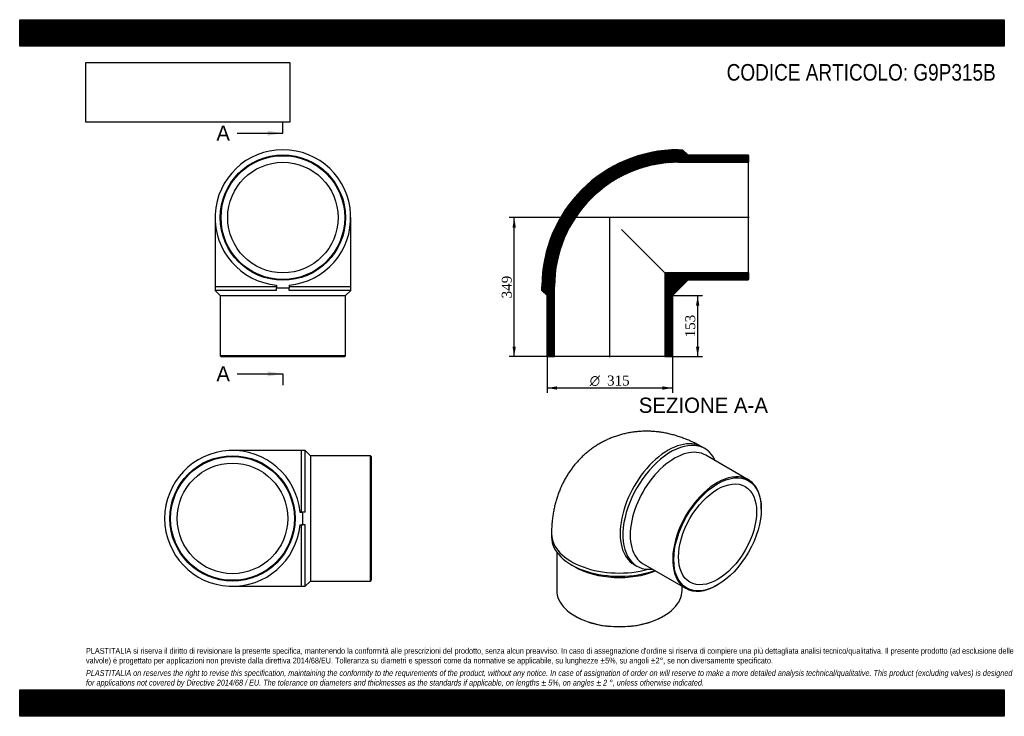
# Model space of a CAD drawing. Header units: millimetres. Extents: x 0 to 2475, y 0 to 1750.
import ezdxf
from ezdxf.enums import TextEntityAlignment as Align
from ezdxf.lldxf.tags import DXFTag

# ---------------------------------------------------------------- set-up
doc = ezdxf.new("R2010")
doc.units = ezdxf.units.MM
doc.header["$LTSCALE"] = 8.333333
for name, color, linetype in [('Default', 7, 'Continuous'), ('DV4_Default', 7, 'Continuous'), ('G9P315B', 7, 'Continuous')]:
    doc.layers.add(name, color=color, linetype=linetype)
doc.styles.add('SEACAD_Solid_Edge_ANSI', font='seans.ttf')
doc.styles.add('SEACAD_Solid_Edge_ANSI1_Symbols', font='semeca1.ttf')
doc.styles.add('SEACAD_Times_New_Roman', font='times.ttf')
tags = doc.linetypes.add('CENTER2', pattern=[28.575, 19.05, -3.175, 3.175, -3.175]).pattern_tags.tags
tags[10:11] = [DXFTag(74, 4), DXFTag(75, 0), DXFTag(340, '0'), DXFTag(46, 0.0), DXFTag(50, 0.0), DXFTag(44, 0.0), DXFTag(45, 0.0)]
tags[8:9] = [DXFTag(74, 4), DXFTag(75, 0), DXFTag(340, '0'), DXFTag(46, 0.0), DXFTag(50, 0.0), DXFTag(44, 0.0), DXFTag(45, 0.0)]
tags[6:7] = [DXFTag(74, 4), DXFTag(75, 0), DXFTag(340, '0'), DXFTag(46, 0.0), DXFTag(50, 0.0), DXFTag(44, 0.0), DXFTag(45, 0.0)]
tags[4:5] = [DXFTag(74, 4), DXFTag(75, 0), DXFTag(340, '0'), DXFTag(46, 0.0), DXFTag(50, 0.0), DXFTag(44, 0.0), DXFTag(45, 0.0)]
doc.dimstyles.new('ANSImm', dxfattribs={"dimtxt": 25, "dimasz": 25, "dimexe": 12.5, "dimexo": 0, "dimgap": 6.25, "dimtad": 1, "dimdsep": 46, "dimtxsty": 'SEACAD_Times_New_Roman', "dimblk1": '_SE_FILLED', "dimblk2": '_SE_FILLED', "dimsah": 1, "dimcen": 12.5, "dimazin": 0, "dimtfac": 0.85, "dimtdec": 3, "dimtofl": 0, "dimtmove": 0, "dimatfit": 3, "dimfxl": 1, "dimarcsym": 0})
picture_1 = doc.add_image_def('image1.jpg', size_in_pixel=(4302, 1260))

# ---------------------------------------------------------------- blocks, each defined once
blk = doc.blocks.new('SE')
at = {"layer": 'G9P315B', "color": 7, "linetype": 'Continuous'}
for p, q in [((491.1, 1252.9), (491.1, 1079.9)), ((832.1, 1079.9), (832.1, 1252.9)), ((491.1, 1079.9), (645.6, 1079.9)), ((491.1, 1079.9), (491.1, 1069.9)), ((645.6, 1069.9), (491.1, 1069.9)), ((491.1, 1069.9), (504.1, 1056.9)), ((645.6, 1083.1), (645.6, 1076.5)), ((645.6, 1069.9), (645.6, 1076.5)), ((677.6, 1083.1), (677.6, 1076.5)), ((677.6, 1079.9), (832.1, 1079.9)), ((677.6, 1069.9), (677.6, 1076.5)), ((832.1, 1069.9), (677.6, 1069.9)), ((819.1, 1056.9), (832.1, 1069.9)), ((832.1, 1069.9), (832.1, 1079.9)), ((504.1, 1056.9), (819.1, 1056.9)), ((504.1, 1056.9), (504.1, 905.9)), ((819.1, 905.9), (819.1, 1056.9)), ((819.1, 905.9), (504.1, 905.9)), ((504.1, 905.9), (506.1, 903.9)), ((506.1, 903.9), (817.1, 903.9)), ((817.1, 903.9), (819.1, 905.9))]:
    blk.add_line(p, q, dxfattribs=at)
for radius in [157.5, 155.5, 138.8]:
    blk.add_circle((661.6, 1252.9), radius, dxfattribs=at)
for centre, radius, start, end in [((661.6, 1252.9), 170.5, 275.3847, 264.6153), ((661.6, 1430), 353.8, 267.4076, 269.9995), ((661.6, 1430), 353.8, 270.0005, 272.5924)]:
    blk.add_arc(centre, radius, start, end, dxfattribs=at)
blk = doc.blocks.new('SE1')
at = {"layer": 'G9P315B', "color": 7, "linetype": 'Continuous'}
for p, q in [((1722.1, 672.5), (1715, 676.6)), ((1831.5, 594.3), (1724.8, 656)), ((1864.2, 520.6), (1864.2, 522.2)), ((1336.9, 458.3), (1336.9, 450.2)), ((1349.9, 412.5), (1349.9, 316.3)), ((1386.9, 380.6), (1396.1, 375.3)), ((1544.5, 381.3), (1551.6, 377.2)), ((1567.3, 383.2), (1674, 321.5)), ((1664.9, 316.3), (1664.9, 326.8)), ((1752.8, 329.3), (1754.2, 330.1)), ((1396.1, 252), (1397.5, 251.2)), ((1617.4, 251.2), (1618.8, 252))]:
    blk.add_line(p, q, dxfattribs=at)
for centre, major_axis, start_param, end_param in [((1629.8, 529), (85.2, 147.7), 0, 3.141593), ((1636.8, 524.9), (-85.2, -147.7), 2.748565, 6.676213), ((1646, 519.6), (78.7, 136.4), 0, 3.141593), ((1752.8, 457.9), (-78.7, -136.4), 2.356194, 6.283185), ((1507.4, 458.3), (-170.5, 0), -0.000017, 2.011165), ((1507.4, 450.2), (-170.5, 0), 0, 2.12096), ((1507.4, 439.6), (157.5, 0), 3.926991, 5.327192), ((1752.8, 457.9), (-78.7, -136.4), 0, 0.785398), ((1507.4, 316.3), (-157.5, 0), 0, 3.141593), ((1507.4, 314.6), (155.5, 0), 3.926991, 5.497787)]:
    blk.add_ellipse(centre, major_axis=major_axis, ratio=0.57735, start_param=start_param, end_param=end_param, dxfattribs=at)
for major_axis in [(77.7, 134.7), (69.4, 120.2)]:
    blk.add_ellipse((1754.2, 457.1), major_axis=major_axis, ratio=0.57735, dxfattribs=at)
blk.add_open_spline([(1715, 676.6), (1712.4, 678.1), (1706.7, 681.4), (1696.4, 686.7), (1684.9, 692.1), (1673.2, 697), (1661.5, 701.3), (1649.7, 705.1), (1637.9, 708.3), (1626.2, 711), (1614.5, 713.1), (1602.8, 714.7), (1591.1, 715.7), (1579.6, 716.2), (1568.2, 716.1), (1556.8, 715.5), (1545.6, 714.4), (1534.6, 712.8), (1523.7, 710.7), (1513, 708.1), (1502.5, 705), (1492.1, 701.4), (1482, 697.3), (1472.2, 692.8), (1462.6, 687.9), (1453.3, 682.5), (1444.2, 676.7), (1435.5, 670.4), (1427, 663.8), (1418.9, 656.8), (1411.1, 649.4), (1403.7, 641.7), (1396.6, 633.6), (1389.9, 625.2), (1383.5, 616.5), (1377.5, 607.5), (1371.9, 598.1), (1366.7, 588.5), (1361.9, 578.6), (1357.5, 568.4), (1353.5, 557.9), (1349.9, 547.2), (1346.7, 536.2), (1344, 525), (1341.7, 513.5), (1339.8, 501.8), (1338.4, 489.9), (1337.4, 477.9), (1337, 467.1), (1336.9, 461), (1336.9, 458.3)], degree=3, knots=[0, 0, 0, 0, 0.015222, 0.03897, 0.062646, 0.086125, 0.109375, 0.132376, 0.155114, 0.177584, 0.199788, 0.221735, 0.243435, 0.264902, 0.286153, 0.307202, 0.328067, 0.348765, 0.36931, 0.389719, 0.410007, 0.430188, 0.450277, 0.470287, 0.490231, 0.510124, 0.529979, 0.549804, 0.569613, 0.589421, 0.609242, 0.629089, 0.648979, 0.668928, 0.688951, 0.709066, 0.72929, 0.749643, 0.770143, 0.790808, 0.811659, 0.832712, 0.853984, 0.875491, 0.897242, 0.919245, 0.9415, 0.964, 0.986733, 1, 1, 1, 1], dxfattribs=at)
blk = doc.blocks.new('SE2')
at = {"layer": 'G9P315B', "color": 7, "linetype": 'Continuous'}
for p, q in [((707.9, 667.6), (534.9, 667.6)), ((707.9, 667.6), (707.9, 513.1)), ((717.9, 667.6), (707.9, 667.6)), ((717.9, 513.1), (717.9, 667.6)), ((730.9, 654.6), (717.9, 667.6)), ((730.9, 654.6), (730.9, 339.6)), ((881.9, 654.6), (730.9, 654.6)), ((881.9, 339.6), (881.9, 654.6)), ((883.9, 652.6), (881.9, 654.6)), ((883.9, 652.6), (883.9, 341.6)), ((704.6, 513.1), (711.3, 513.1)), ((717.9, 513.1), (711.3, 513.1)), ((704.6, 481.1), (711.3, 481.1)), ((707.9, 481.1), (707.9, 326.6)), ((717.9, 481.1), (711.3, 481.1)), ((717.9, 326.6), (717.9, 481.1)), ((534.9, 326.6), (707.9, 326.6)), ((707.9, 326.6), (717.9, 326.6)), ((717.9, 326.6), (730.9, 339.6)), ((730.9, 339.6), (881.9, 339.6)), ((881.9, 339.6), (883.9, 341.6))]:
    blk.add_line(p, q, dxfattribs=at)
for radius in [157.5, 155.5, 138.8]:
    blk.add_circle((534.9, 497.1), radius, dxfattribs=at)
for centre, radius, start, end in [((534.9, 497.1), 170.5, 5.3847, 354.6153), ((357.8, 497.1), 353.8, 0.0005, 2.5924), ((357.8, 497.1), 353.8, 357.4076, 359.9995)]:
    blk.add_arc(centre, radius, start, end, dxfattribs=at)
blk = doc.blocks.new('SE4')
at = {"color": 7, "linetype": 'Continuous', "style": 'SEACAD_Solid_Edge_ANSI'}
blk.add_text('A', height=38.3, dxfattribs=at).set_placement((494.4, 1484), align=Align.TOP_LEFT)
blk = doc.blocks.new('SE5')
at = {"color": 7, "linetype": 'Continuous', "style": 'SEACAD_Solid_Edge_ANSI'}
blk.add_text('A', height=38.3, dxfattribs=at).set_placement((494.4, 879.4), align=Align.TOP_LEFT)
blk = doc.blocks.new('SEANNOT_GROUP')
at = {"linetype": 'Continuous'}
blk.add_hatch(color=7, dxfattribs=at).paths.add_polyline_path([(623.2, 1458.5), (661.6, 1464.9), (623.2, 1471.3)])
at = {"color": 7, "linetype": 'Continuous'}
blk.add_lwpolyline([(546.6, 1464.9), (661.6, 1464.9)], dxfattribs=at)
blk = doc.blocks.new('SEANNOT_GROUP1')
at = {"linetype": 'Continuous'}
blk.add_hatch(color=7, dxfattribs=at).paths.add_polyline_path([(623.2, 853.9), (661.6, 860.3), (623.2, 866.7)])
at = {"color": 7, "linetype": 'Continuous'}
blk.add_lwpolyline([(546.6, 860.3), (661.6, 860.3)], dxfattribs=at)
blk = doc.blocks.new('SE3')
at = {"layer": 'Default', "color": 7, "linetype": 'CENTER2'}
for p, q in [((661.6, 1464.9), (661.6, 1493.6)), ((661.6, 860.3), (661.6, 831.5))]:
    blk.add_line(p, q, dxfattribs=at)
at = {"layer": 'Default', "color": 7, "linetype": 'CENTER2', "const_width": 0.0001}
blk.add_lwpolyline([(661.6, 1464.9), (661.6, 860.3)], dxfattribs=at)
at = {"layer": 'Default'}
for name in ['SE4', 'SEANNOT_GROUP', 'SE5', 'SEANNOT_GROUP1']:
    blk.add_blockref(name, (0, 0), dxfattribs=at)
blk = doc.blocks.new('SE6')
at = {"layer": 'G9P315B', "linetype": 'Continuous'}
h = blk.add_hatch(dxfattribs=at)
h.set_pattern_fill('LINE', scale=0.629921, angle=45, style=0)
edge = h.paths.add_edge_path()
edge.add_line((1679.2, 1410.4), (1666.2, 1423.4))
edge.add_line((1666.2, 1423.4), (1656.2, 1423.4))
edge.add_arc((1656.2, 1079.9), 343.5, 90, 180)
edge.add_line((1312.7, 1079.9), (1312.7, 1069.9))
edge.add_line((1312.7, 1069.9), (1325.7, 1056.9))
edge.add_line((1325.7, 1056.9), (1325.7, 905.9))
edge.add_line((1325.7, 905.9), (1327.7, 903.9))
edge.add_line((1327.7, 903.9), (1344.4, 903.9))
edge.add_line((1344.4, 903.9), (1344.4, 1079.9))
edge.add_arc((1656.2, 1079.9), 311.8, 90, 180, ccw=False)
edge.add_line((1656.2, 1391.7), (1832.2, 1391.7))
edge.add_line((1832.2, 1391.7), (1832.2, 1408.4))
edge.add_line((1832.2, 1408.4), (1830.2, 1410.4))
edge.add_line((1830.2, 1410.4), (1679.2, 1410.4))
h = blk.add_hatch(dxfattribs=at)
h.set_pattern_fill('LINE', scale=0.629921, angle=45, style=0)
h.paths.add_polyline_path([(1832.2, 1097.4), (1832.2, 1114.1), (1622, 1114.1), (1622, 903.9), (1638.7, 903.9), (1640.7, 905.9), (1640.7, 1056.9), (1659.9, 1076.1), (1679.2, 1095.4), (1830.2, 1095.4)])
at = {"layer": 'DV4_Default', "color": 7, "linetype": 'CENTER2'}
for p, q in [((1833.9, 1252.9), (1481.3, 1252.9)), ((1483.2, 902.1), (1483.2, 1255))]:
    blk.add_line(p, q, dxfattribs=at)
at = {"layer": 'G9P315B', "color": 7, "linetype": 'Continuous'}
for p, q in [((1656.2, 1423.4), (1666.2, 1423.4)), ((1666.2, 1423.4), (1679.2, 1410.4)), ((1656.2, 1391.7), (1832.2, 1391.7)), ((1679.2, 1410.4), (1830.2, 1410.4)), ((1830.2, 1410.4), (1832.2, 1408.4)), ((1832.2, 1408.4), (1832.2, 1391.7)), ((1832.2, 1114.1), (1832.2, 1391.7)), ((1512.9, 1223.2), (1622, 1114.1)), ((1832.2, 1114.1), (1622, 1114.1)), ((1622, 1114.1), (1622, 903.9)), ((1832.2, 1114.1), (1832.2, 1097.4)), ((1679.2, 1095.4), (1659.9, 1076.1)), ((1830.2, 1095.4), (1679.2, 1095.4)), ((1832.2, 1097.4), (1830.2, 1095.4)), ((1312.7, 1069.9), (1312.7, 1079.9)), ((1325.7, 1056.9), (1312.7, 1069.9)), ((1344.4, 903.9), (1344.4, 1079.9)), ((1659.9, 1076.1), (1640.7, 1056.9)), ((1325.7, 905.9), (1325.7, 1056.9)), ((1640.7, 1056.9), (1640.7, 905.9)), ((1327.7, 903.9), (1325.7, 905.9)), ((1327.7, 903.9), (1344.4, 903.9)), ((1622, 903.9), (1344.4, 903.9)), ((1622, 903.9), (1638.7, 903.9)), ((1640.7, 905.9), (1638.7, 903.9))]:
    blk.add_line(p, q, dxfattribs=at)
for radius in [343.5, 311.8]:
    blk.add_arc((1656.2, 1079.9), radius, 90, 180, dxfattribs=at)
blk = doc.blocks.new('GDimGGroup')
at = {"layer": 'Default', "linetype": 'Continuous'}
for points in [[(1350.7, 820.5), (1350.7, 828.9), (1325.7, 824.7)], [(1615.7, 820.5), (1640.7, 824.7), (1615.7, 828.9)]]:
    blk.add_hatch(color=7, dxfattribs=at).paths.add_polyline_path(points)
at = {"layer": 'Default', "color": 7, "linetype": 'Continuous'}
for p, q in [((1325.7, 905.9), (1325.7, 812.2)), ((1640.7, 905.9), (1640.7, 812.2)), ((1640.7, 824.7), (1325.7, 824.7))]:
    blk.add_line(p, q, dxfattribs=at)
for s, style, p in [('O', 'SEACAD_Solid_Edge_ANSI1_Symbols', (1433, 856)), ('315', 'SEACAD_Times_New_Roman', (1476.5, 856))]:
    blk.add_text(s, height=25, dxfattribs=dict(at, style=style)).set_placement(p, align=Align.TOP_LEFT)
blk = doc.blocks.new('DMBLK261')
at = {"layer": 'Default', "linetype": 'Continuous'}
for points in [[(1708.4, 1031.9), (1704.2, 1056.9), (1700, 1031.9)], [(1708.4, 928.9), (1700, 928.9), (1704.2, 903.9)]]:
    blk.add_hatch(color=7, dxfattribs=at).paths.add_polyline_path(points)
at = {"layer": 'Default', "color": 7, "linetype": 'Continuous'}
for p, q in [((1640.7, 1056.9), (1716.7, 1056.9)), ((1704.2, 1056.9), (1704.2, 903.9)), ((1622, 903.9), (1716.7, 903.9))]:
    blk.add_line(p, q, dxfattribs=at)
at = {"layer": 'Default', "color": 7, "linetype": 'Continuous', "style": 'SEACAD_Times_New_Roman'}
blk.add_text('153', height=25, rotation=90, dxfattribs=at).set_placement((1672.9, 952), align=Align.TOP_LEFT)
blk = doc.blocks.new('_SE_FILLED')
at = {"color": 0}
blk.add_line((0, 0), (-1, 0), dxfattribs=at)
blk.add_solid([(0, 0), (-1, -0.1665), (-1, 0.1665), (0, 0)], dxfattribs=at)
blk = doc.blocks.new('DMBLK262')
at = {"layer": 'Default', "linetype": 'Continuous'}
for points in [[(1238.8, 1227.9), (1247.2, 1227.9), (1243, 1252.9)], [(1238.8, 928.9), (1243, 903.9), (1247.2, 928.9)]]:
    blk.add_hatch(color=7, dxfattribs=at).paths.add_polyline_path(points)
at = {"layer": 'Default', "color": 7, "linetype": 'Continuous'}
for p, q in [((1483.2, 1252.9), (1230.5, 1252.9)), ((1243, 903.9), (1243, 1252.9)), ((1344.4, 903.9), (1230.5, 903.9))]:
    blk.add_line(p, q, dxfattribs=at)
at = {"layer": 'Default', "color": 7, "linetype": 'Continuous', "style": 'SEACAD_Times_New_Roman'}
blk.add_text('349', height=25, rotation=90, dxfattribs=at).set_placement((1211.8, 1050), align=Align.TOP_LEFT)

msp = doc.modelspace()

# ---------------------------------------------------------------- hatches: boundary and pattern name
at = {"layer": 'Default', "linetype": 'Continuous'}
h = msp.add_hatch(dxfattribs=at)
h.set_pattern_fill('LINE', scale=0.629921, angle=45, style=0)
h.paths.add_polyline_path([(2475, 1683.333), (2475, 1750), (0, 1750), (0, 1683.333)])
for points in [[(2475, 1683.333), (2475, 1750), (0, 1750), (0, 1683.333)], [(2475, 0), (2475, 66.667), (0, 66.667), (0, 0)]]:
    msp.add_hatch(color=7, dxfattribs=at).paths.add_polyline_path(points)
h = msp.add_hatch(dxfattribs=at)
h.set_pattern_fill('LINE', scale=0.629921, angle=45, style=0)
h.paths.add_polyline_path([(2475, 0), (2475, 66.667), (0, 66.667), (0, 0)])

# ---------------------------------------------------------------- linework, layer by layer
at = {"layer": 'Default', "color": 7, "linetype": 'Continuous'}
for p, q in [((0, 1750), (2475, 1750)), ((0, 1683.333), (0, 1750)), ((2475, 1750), (2475, 1683.333)), ((2475, 1683.333), (0, 1683.333)), ((0, 66.667), (2475, 66.667)), ((0, 0), (0, 66.667)), ((2475, 66.667), (2475, 0)), ((2475, 0), (0, 0))]:
    msp.add_line(p, q, dxfattribs=at)

# ---------------------------------------------------------------- block references
at = {"layer": 'Default'}
for name in ['SE3', 'SE', 'SE6', 'GDimGGroup', 'SE1', 'SE2']:
    msp.add_blockref(name, (0, 0), dxfattribs=at)

# ---------------------------------------------------------------- texts
at = {"layer": 'Default', "color": 7, "linetype": 'Continuous', "style": 'SEACAD_Solid_Edge_ANSI'}
msp.add_text('SEZIONE A-A', height=38.33333, dxfattribs=at).set_placement((1556.205, 800.589), align=Align.TOP_LEFT)
at = {"layer": 'Default', "attachment_point": 1}
for s, insert, char_height, width in [('{\\fArial Narrow|b0||i0||c0|p34;\\C7;\\H41.66666667;\\W1.;CODICE ARTICOLO: G9P315B}', (1777.058, 1638.59), 41.66667, 695.09067), ("{\\fArial Narrow|b0||i0||c0|p34;\\C7;\\H14.58333333;\\W1.;PLASTITALIA si riserva il diritto di revisionare la presente specifica, mantenendo la conformità alle prescrizioni del prodotto, senza alcun preavviso. In caso di assegnazione d'ordine si riserva di compiere una più dettagliata analisi tecnico/qualitativa. Il presente prodotto (ad esclusione delle \\P}{\\fArial Narrow|b0||i0||c0|p34;\\C7;\\H14.58333333;\\W1.;valvole) è progettato per applicazioni non previste dalla direttiva 2014/68/EU. Tolleranza su diametri e spessori come da normative se applicabile, su lunghezze ±5%, su angoli ±2°, se non diversamente specificato.\\P}{\\fArial Narrow|b0||i0||c0|p34;\\C7;\\H4.166666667;\\W1.;   \\P}{\\fArial Narrow|b0||i1||c0|p34;\\C7;\\H14.58333333;\\W1.;PLASTITALIA on reserves the right to revise this specification, maintaining the conformity to the requirements of the product, without any notice. In case of assignation of order on will reserve to make a more detailed analysis technical/qualitative. This product (excluding valves) is designed \\P}{\\fArial Narrow|b0||i1||c0|p34;\\C7;\\H14.58333333;\\W1.;for applications not covered by Directive 2014/68 / EU. The tolerance on diameters and thicknesses as the standards if applicable, on lengths ± 5%, on angles ± 2 °, unless otherwise indicated.\\P}", (166.667, 171.686), 14.583333, 2141.66667)]:
    msp.add_mtext(s, dxfattribs=dict(at, insert=insert, char_height=char_height, width=width))

# ---------------------------------------------------------------- dimensions: what is measured, and where the dimension line sits
at = {"layer": 'Default', "color": 7, "linetype": 'Continuous'}
for base, p1, p2, picture, middle in [((1243.007, 1252.886), (1344.37, 903.886), (1483.17, 1252.886), 'DMBLK262', (1243.007, 1078.386)), ((1704.196, 903.886), (1640.67, 1056.886), (1621.97, 903.886), 'DMBLK261', (1704.196, 980.386))]:
    dim = msp.add_linear_dim(base=base, p1=p1, p2=p2, angle=90, text='\\A1;<>', dimstyle='ANSImm', dxfattribs=at)
    dim.commit()
    dim.dimension.update_dxf_attribs({"geometry": picture, "text_midpoint": middle, "dimtype": 160})

# ---------------------------------------------------------------- pictures from other files: only their frames are drawn
image = msp.add_image(picture_1, insert=(166.667, 1492.526), size_in_units=(512.143, 150))
image.dxf.flags = 7

doc.saveas('drawing.dxf')
